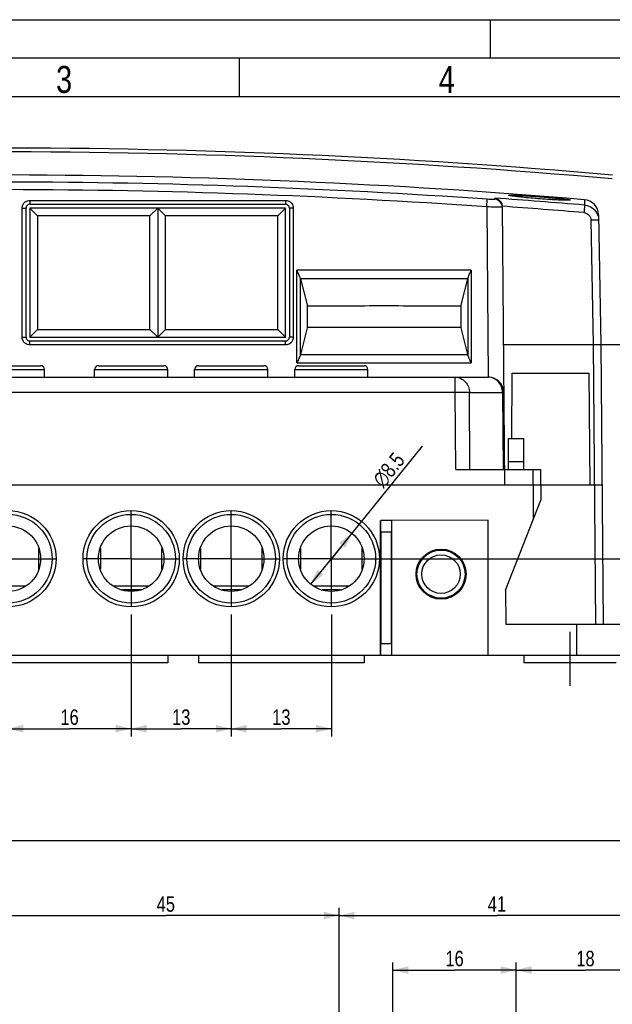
# Model space of a CAD drawing. Header units: millimetres. Extents: x 0 to 594, y 0 to 439.
# Tile 11 of 57: x 149 to 226, y 292 to 420. Entities that reach past the tile are written whole.
import ezdxf

# ---------------------------------------------------------------- set-up
doc = ezdxf.new("R2010")
doc.units = ezdxf.units.MM
doc.header["$LTSCALE"] = 32.67
doc.linetypes.add('CENTER', pattern=[0.6, 0.375, -0.075, 0.075, -0.075])
doc.layers.get('0').update_dxf_attribs({"linetype": 'CONTINUOUS'})
doc.layers.add('02___PRT_ALL_AXES', color=7, linetype='CONTINUOUS')
doc.layers.add('DEFAULT_1', color=7, linetype='CENTER')
doc.styles.get("Standard").update_dxf_attribs({"font": 'txt', "width": 0.8})
doc.styles.add('TEXTSTYLE_1', font='gdt', dxfattribs={"width": 0.8})
doc.dimstyles.new('DIMSTYLE_1', dxfattribs={"dimtxt": 2, "dimasz": 2, "dimexe": 0.18, "dimexo": 0.0625, "dimgap": 0.09, "dimtad": 1, "dimdsep": 46, "dimtxsty": 'Standard', "dimblk": '_FILLED', "dimblk1": '_FILLED', "dimblk2": '_FILLED', "dimcen": 0.09, "dimadec": 0, "dimazin": 0, "dimtp": 0.01, "dimtm": 0.01, "dimtfac": 1, "dimtofl": 0, "dimtmove": 0, "dimatfit": 3, "dimldrblk": '_FILLED', "dimfxl": 0, "dimtolj": 1, "dimarcsym": 0})
doc.dimstyles.new('DIMSTYLE_3', dxfattribs={"dimtxt": 2, "dimasz": 2, "dimexe": 0.18, "dimexo": 0.0625, "dimgap": 0.09, "dimtad": 1, "dimdsep": 46, "dimtxsty": 'Standard', "dimblk": '_FILLED', "dimblk1": '_FILLED', "dimblk2": '_FILLED', "dimcen": 0.09, "dimadec": 0, "dimazin": 0, "dimtp": 0.01, "dimtm": 0.01, "dimtfac": 1, "dimtofl": 0, "dimtmove": 0, "dimatfit": 3, "dimldrblk": '_FILLED', "dimfxl": 0, "dimtolj": 1, "dimarcsym": 0})

# ---------------------------------------------------------------- blocks, each defined once
blk = doc.blocks.new('_FILLED')
at = {"color": 0, "linetype": 'ByBlock'}
blk.add_solid([(0, 0), (-1, 0.25), (-1, -0.25)], dxfattribs=at)
blk = doc.blocks.new('*D1')
at = {"color": 2, "linetype": 'Continuous'}
for p, q in [((59.38, 284.89), (59.38, 314.46)), ((231.38, 284.89), (231.38, 314.46)), ((59.38, 313.46), (145.38, 313.46)), ((231.38, 313.46), (145.38, 313.46))]:
    blk.add_line(p, q, dxfattribs=at)
at = {"color": 2, "linetype": 'Continuous', "xscale": 2, "yscale": 2, "zscale": 2, "rotation": 180}
blk.add_blockref('_FILLED', (59.38, 313.46), dxfattribs=at)
at = {"color": 2, "linetype": 'Continuous', "xscale": 2, "yscale": 2, "zscale": 2}
blk.add_blockref('_FILLED', (231.38, 313.46), dxfattribs=at)
at = {"color": 2, "linetype": 'Continuous', "insert": (145.38, 315.96), "char_height": 2, "width": 4.8, "attachment_point": 2, "line_spacing_factor": 0.9}
blk.add_mtext('172', dxfattribs=at)
blk = doc.blocks.new('*D4')
at = {"color": 2, "linetype": 'Continuous'}
for p, q in [((190.38, 350.05), (248.61, 350.05)), ((247.61, 350.05), (247.61, 343.3)), ((247.61, 336.55), (247.61, 343.3)), ((227.38, 336.55), (248.61, 336.55))]:
    blk.add_line(p, q, dxfattribs=at)
at = {"color": 2, "linetype": 'Continuous', "xscale": 2, "yscale": 2, "zscale": 2}
for p, rotation in [((247.61, 350.05), 90), ((247.61, 336.55), 270)]:
    blk.add_blockref('_FILLED', p, dxfattribs=dict(at, rotation=rotation))
at = {"color": 2, "linetype": 'Continuous', "insert": (245.11, 343.3), "char_height": 2, "width": 6.4, "attachment_point": 2, "rotation": 90, "line_spacing_factor": 0.9}
blk.add_mtext('13.5', dxfattribs=at)
blk = doc.blocks.new('*D5')
at = {"color": 2, "linetype": 'Continuous'}
for p, q in [((189.38, 350.05), (201.21, 364.66)), ((192.05, 353.35), (189.38, 350.05)), ((186.7, 346.75), (189.38, 350.05))]:
    blk.add_line(p, q, dxfattribs=at)
at = {"color": 2, "linetype": 'Continuous', "xscale": 2, "yscale": 2, "zscale": 2}
for p, rotation in [((192.05, 353.35), 50.997816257), ((186.7, 346.75), 230.997816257)]:
    blk.add_blockref('_FILLED', p, dxfattribs=dict(at, rotation=rotation))
at = {"color": 2, "linetype": 'Continuous', "insert": (194.57, 360.43), "char_height": 2, "width": 7.4667, "attachment_point": 1, "rotation": 50.9978, "line_spacing_factor": 0.9, "style": 'TEXTSTYLE_1'}
blk.add_mtext('{\\Fgdt;n}\\Ftxt;8.5', dxfattribs=at)
blk = doc.blocks.new('*D6')
at = {"color": 2, "linetype": 'Continuous'}
for p, q in [((145.38, 222.89), (145.38, 304.74)), ((190.38, 222.89), (190.38, 304.74)), ((145.38, 303.74), (167.88, 303.74)), ((190.38, 303.74), (167.88, 303.74))]:
    blk.add_line(p, q, dxfattribs=at)
at = {"color": 2, "linetype": 'Continuous', "xscale": 2, "yscale": 2, "zscale": 2, "rotation": 180}
blk.add_blockref('_FILLED', (145.38, 303.74), dxfattribs=at)
at = {"color": 2, "linetype": 'Continuous', "xscale": 2, "yscale": 2, "zscale": 2}
blk.add_blockref('_FILLED', (190.38, 303.74), dxfattribs=at)
at = {"color": 2, "linetype": 'Continuous', "insert": (167.88, 306.24), "char_height": 2, "width": 3.2, "attachment_point": 2, "line_spacing_factor": 0.9}
blk.add_mtext('45', dxfattribs=at)
blk = doc.blocks.new('*D8')
at = {"color": 2, "linetype": 'Continuous'}
for p, q in [((190.38, 222.89), (190.38, 304.74)), ((231.38, 284.89), (231.38, 304.74)), ((190.38, 303.74), (210.88, 303.74)), ((231.38, 303.74), (210.88, 303.74))]:
    blk.add_line(p, q, dxfattribs=at)
at = {"color": 2, "linetype": 'Continuous', "xscale": 2, "yscale": 2, "zscale": 2, "rotation": 180}
blk.add_blockref('_FILLED', (190.38, 303.74), dxfattribs=at)
at = {"color": 2, "linetype": 'Continuous', "xscale": 2, "yscale": 2, "zscale": 2}
blk.add_blockref('_FILLED', (231.38, 303.74), dxfattribs=at)
at = {"color": 2, "linetype": 'Continuous', "insert": (210.88, 306.24), "char_height": 2, "width": 3.2, "attachment_point": 2, "line_spacing_factor": 0.9}
blk.add_mtext('41', dxfattribs=at)
blk = doc.blocks.new('*D14')
at = {"color": 2, "linetype": 'Continuous'}
for p, q in [((147.38, 342.8), (147.38, 326.99)), ((163.38, 342.8), (163.38, 326.99)), ((147.38, 327.99), (155.38, 327.99)), ((163.38, 327.99), (155.38, 327.99))]:
    blk.add_line(p, q, dxfattribs=at)
at = {"color": 2, "linetype": 'Continuous', "xscale": 2, "yscale": 2, "zscale": 2, "rotation": 180}
blk.add_blockref('_FILLED', (147.38, 327.99), dxfattribs=at)
at = {"color": 2, "linetype": 'Continuous', "xscale": 2, "yscale": 2, "zscale": 2}
blk.add_blockref('_FILLED', (163.38, 327.99), dxfattribs=at)
at = {"color": 2, "linetype": 'Continuous', "insert": (155.38, 330.49), "char_height": 2, "width": 3.2, "attachment_point": 2, "line_spacing_factor": 0.9}
blk.add_mtext('16', dxfattribs=at)
blk = doc.blocks.new('*D15')
at = {"color": 2, "linetype": 'Continuous'}
for p, q in [((163.38, 342.8), (163.38, 326.99)), ((176.38, 342.8), (176.38, 326.99)), ((163.38, 327.99), (169.88, 327.99)), ((176.38, 327.99), (169.88, 327.99))]:
    blk.add_line(p, q, dxfattribs=at)
at = {"color": 2, "linetype": 'Continuous', "xscale": 2, "yscale": 2, "zscale": 2, "rotation": 180}
blk.add_blockref('_FILLED', (163.38, 327.99), dxfattribs=at)
at = {"color": 2, "linetype": 'Continuous', "xscale": 2, "yscale": 2, "zscale": 2}
blk.add_blockref('_FILLED', (176.38, 327.99), dxfattribs=at)
at = {"color": 2, "linetype": 'Continuous', "insert": (169.88, 330.49), "char_height": 2, "width": 3.2, "attachment_point": 2, "line_spacing_factor": 0.9}
blk.add_mtext('13', dxfattribs=at)
blk = doc.blocks.new('*D16')
at = {"color": 2, "linetype": 'Continuous'}
for p, q in [((176.38, 342.8), (176.38, 326.99)), ((189.38, 342.8), (189.38, 326.99)), ((176.38, 327.99), (182.88, 327.99)), ((189.38, 327.99), (182.88, 327.99))]:
    blk.add_line(p, q, dxfattribs=at)
at = {"color": 2, "linetype": 'Continuous', "xscale": 2, "yscale": 2, "zscale": 2, "rotation": 180}
blk.add_blockref('_FILLED', (176.38, 327.99), dxfattribs=at)
at = {"color": 2, "linetype": 'Continuous', "xscale": 2, "yscale": 2, "zscale": 2}
blk.add_blockref('_FILLED', (189.38, 327.99), dxfattribs=at)
at = {"color": 2, "linetype": 'Continuous', "insert": (182.88, 330.49), "char_height": 2, "width": 3.2, "attachment_point": 2, "line_spacing_factor": 0.9}
blk.add_mtext('13', dxfattribs=at)
blk = doc.blocks.new('*D33')
at = {"color": 2, "linetype": 'Continuous'}
for p, q in [((213.38, 257.09), (213.38, 297.67)), ((213.38, 296.67), (222.38, 296.67)), ((231.38, 296.67), (222.38, 296.67)), ((231.38, 284.89), (231.38, 297.67))]:
    blk.add_line(p, q, dxfattribs=at)
at = {"color": 2, "linetype": 'Continuous', "xscale": 2, "yscale": 2, "zscale": 2, "rotation": 180}
blk.add_blockref('_FILLED', (213.38, 296.67), dxfattribs=at)
at = {"color": 2, "linetype": 'Continuous', "xscale": 2, "yscale": 2, "zscale": 2}
blk.add_blockref('_FILLED', (231.38, 296.67), dxfattribs=at)
at = {"color": 2, "linetype": 'Continuous', "insert": (222.38, 299.17), "char_height": 2, "width": 3.2, "attachment_point": 2, "line_spacing_factor": 0.9}
blk.add_mtext('18', dxfattribs=at)
blk = doc.blocks.new('*D34')
at = {"color": 2, "linetype": 'Continuous'}
for p, q in [((197.38, 257.09), (197.38, 297.67)), ((197.38, 296.67), (205.38, 296.67)), ((213.38, 296.67), (205.38, 296.67)), ((213.38, 257.09), (213.38, 297.67))]:
    blk.add_line(p, q, dxfattribs=at)
at = {"color": 2, "linetype": 'Continuous', "xscale": 2, "yscale": 2, "zscale": 2, "rotation": 180}
blk.add_blockref('_FILLED', (197.38, 296.67), dxfattribs=at)
at = {"color": 2, "linetype": 'Continuous', "xscale": 2, "yscale": 2, "zscale": 2}
blk.add_blockref('_FILLED', (213.38, 296.67), dxfattribs=at)
at = {"color": 2, "linetype": 'Continuous', "insert": (205.38, 299.17), "char_height": 2, "width": 3.2, "attachment_point": 2, "line_spacing_factor": 0.9}
blk.add_mtext('16', dxfattribs=at)

msp = doc.modelspace()

# ---------------------------------------------------------------- linework, layer by layer
at = {"color": 7, "linetype": 'Continuous'}
for p, q in [((0, 420), (594, 420)), ((210, 420), (210, 415)), ((177.4, 415), (177.4, 410)), ((584, 410), (25, 410)), ((150.225, 396.553), (150.225, 396.049)), ((150.225, 396.553), (183.425, 396.553)), ((183.425, 396.553), (183.425, 396.049)), ((209.561, 395.705), (209.63, 396.692)), ((210.63, 396.838), (210.631, 396.694)), ((212.413, 397.21), (212.412, 397.215)), ((220.416, 396.597), (220.414, 396.592)), ((222.249, 396.641), (222.26, 395.938)), ((149.225, 378.803), (149.225, 395.553)), ((149.725, 378.799), (149.725, 395.549)), ((150.225, 396.049), (183.425, 396.049)), ((150.225, 395.549), (150.225, 378.799)), ((183.425, 395.549), (150.225, 395.549)), ((150.225, 395.549), (151.225, 394.549)), ((165.825, 394.549), (166.825, 395.549)), ((167.825, 394.549), (166.825, 395.549)), ((166.825, 395.549), (166.825, 378.799)), ((183.425, 395.549), (182.425, 394.549)), ((183.425, 378.799), (183.425, 395.549)), ((183.925, 395.549), (183.925, 378.799)), ((184.425, 395.553), (184.425, 378.803)), ((209.561, 395.705), (209.754, 373.599)), ((211.56, 395.785), (211.875, 359.649)), ((151.225, 394.549), (151.225, 379.799)), ((165.825, 394.549), (151.225, 394.549)), ((165.825, 379.799), (165.825, 394.549)), ((182.425, 394.549), (167.825, 394.549)), ((167.825, 379.799), (167.825, 394.549)), ((182.425, 379.799), (182.425, 394.549)), ((223.094, 393.979), (223.375, 377.849)), ((224.081, 394.683), (224.375, 377.849)), ((207.55, 387.496), (184.9, 387.496)), ((184.9, 375.457), (184.9, 387.496)), ((207.55, 387.496), (207.55, 375.457)), ((185.357, 376.572), (185.357, 386.376)), ((185.357, 386.376), (186.225, 383.004)), ((207.089, 386.361), (185.361, 386.361)), ((206.225, 383.004), (207.093, 386.376)), ((207.093, 386.376), (207.093, 376.572)), ((186.225, 383.004), (186.225, 380.014)), ((206.225, 380.014), (206.225, 383.004)), ((150.225, 378.799), (151.225, 379.799)), ((151.225, 379.799), (165.825, 379.799)), ((165.825, 379.799), (166.825, 378.799)), ((167.825, 379.799), (166.825, 378.799)), ((167.825, 379.799), (182.425, 379.799)), ((183.425, 378.799), (182.425, 379.799)), ((186.225, 380.014), (185.357, 376.572)), ((206.225, 380.049), (186.225, 380.049)), ((207.093, 376.572), (206.225, 380.014)), ((150.225, 378.799), (183.425, 378.799)), ((183.425, 378.299), (150.225, 378.299)), ((150.225, 377.803), (150.225, 378.299)), ((183.425, 377.803), (183.425, 378.299)), ((183.425, 377.803), (150.225, 377.803)), ((211.716, 377.849), (231.375, 377.849)), ((223.375, 377.849), (223.692, 341.549)), ((224.375, 377.849), (224.692, 341.549)), ((185.354, 376.561), (207.096, 376.561)), ((142.625, 374.599), (152.125, 374.599)), ((143.126, 375.099), (151.625, 375.099)), ((152.125, 373.599), (152.125, 374.599)), ((158.625, 374.599), (168.125, 374.599)), ((158.625, 373.599), (158.625, 374.599)), ((159.126, 375.099), (167.625, 375.099)), ((168.125, 373.599), (168.125, 374.599)), ((171.625, 374.599), (181.125, 374.599)), ((171.625, 373.599), (171.625, 374.599)), ((172.126, 375.099), (180.625, 375.099)), ((181.125, 373.599), (181.125, 374.599)), ((184.625, 374.599), (194.125, 374.599)), ((184.625, 373.599), (184.625, 374.599)), ((184.9, 375.457), (207.55, 375.457)), ((185.126, 375.099), (193.625, 375.099)), ((194.125, 373.599), (194.125, 374.599)), ((80.98, 373.599), (209.771, 373.599)), ((205.472, 371.616), (205.472, 373.599)), ((212.801, 365.649), (212.875, 374.149)), ((212.875, 374.149), (222.875, 374.149)), ((223.002, 359.649), (222.875, 374.149)), ((205.472, 371.616), (85.278, 371.616)), ((205.53, 361.649), (205.472, 371.616)), ((207.318, 371.616), (211.617, 371.616)), ((207.376, 361.649), (207.318, 371.616)), ((211.617, 371.616), (211.704, 361.649)), ((212.375, 365.649), (214.375, 365.649)), ((212.375, 361.649), (212.375, 365.649)), ((214.375, 361.649), (214.375, 365.649)), ((205.53, 361.649), (216.558, 361.649)), ((212.375, 362.649), (214.375, 362.649)), ((215.558, 361.649), (215.558, 359.649)), ((216.558, 361.649), (216.558, 359.649)), ((66.216, 359.649), (224.534, 359.649)), ((215.575, 359.649), (215.575, 355.096)), ((216.575, 359.649), (216.575, 357.649)), ((211.995, 345.954), (216.574, 357.644)), ((195.77, 337.549), (195.772, 354.992)), ((197.193, 355.027), (195.807, 355.027)), ((197.193, 354.992), (195.807, 354.992)), ((209.75, 355.049), (197.229, 355.027)), ((197.25, 337.549), (197.25, 354.992)), ((209.75, 337.549), (209.75, 355.049)), ((197.18, 353.492), (195.82, 353.492)), ((195.82, 353.492), (195.82, 339.049)), ((197.18, 339.049), (197.18, 353.492)), ((151.375, 348.701), (151.375, 351.396)), ((159.375, 351.397), (159.375, 348.701)), ((167.375, 348.701), (167.375, 351.396)), ((172.375, 351.397), (172.375, 348.701)), ((180.375, 348.701), (180.375, 351.396)), ((185.375, 351.397), (185.375, 348.701)), ((193.375, 348.701), (193.375, 351.396)), ((149.689, 346.499), (145.062, 346.499)), ((165.689, 346.499), (161.062, 346.499)), ((178.689, 346.499), (174.062, 346.499)), ((191.689, 346.499), (187.062, 346.499)), ((164.575, 345.999), (162.176, 345.999)), ((164.137, 345.891), (162.614, 345.891)), ((177.575, 345.999), (175.176, 345.999)), ((190.575, 345.999), (188.176, 345.999)), ((211.995, 345.954), (212.033, 341.549)), ((212.033, 341.549), (228.375, 341.549)), ((221.276, 337.549), (221.276, 341.549)), ((195.82, 339.049), (197.18, 339.049)), ((61.487, 337.549), (195.77, 337.549)), ((168.125, 337.549), (168.125, 336.549)), ((172.125, 337.549), (172.125, 336.549)), ((193.625, 337.549), (193.625, 336.549)), ((195.807, 337.549), (197.194, 337.549)), ((197.25, 337.549), (229.263, 337.549)), ((214.375, 337.549), (214.375, 336.549)), ((168.125, 336.549), (84.625, 336.549)), ((193.625, 336.549), (172.125, 336.549)), ((226.375, 336.549), (214.375, 336.549))]:
    msp.add_line(p, q, dxfattribs=at)
at = {"color": 2, "linetype": 'Continuous'}
msp.add_line((589, 415), (20, 415), dxfattribs=at)
at = {"color": 7, "linetype": 'Continuous'}
for centre, radius in [((147.375, 350.049), 6.25), ((147.375, 350.049), 5.75), ((163.375, 350.049), 6.25), ((163.375, 350.049), 5.75), ((176.375, 350.049), 6.25), ((176.375, 350.049), 5.75), ((189.375, 350.049), 6.25), ((189.375, 350.049), 5.75), ((147.375, 350.049), 4.25), ((163.375, 350.049), 4.25), ((176.375, 350.049), 4.25), ((189.375, 350.049), 4.25), ((203.625, 348.049), 3.25), ((203.625, 348.049), 2.5)]:
    msp.add_circle(centre, radius, dxfattribs=at)
for centre, radius, start, end in [((145.375, -523.151), 926.5, 85.013258, 94.986742), ((145.375, -523.151), 926.004, 85.013279, 94.986721), ((145.375, -523.151), 922.085, 86.004139, 89.875591), ((145.375, -523.151), 923, 85.222492, 89.84788), ((145.369, -522.818), 920.764, 86.002329, 89.875144), ((150.23, 395.548), 1.007, 126.10516, 143.99452), ((183.42, 395.548), 1.007, 36.10655, 53.99587), ((145.375, -522.109), 921.261, 85.212753, 85.938243), ((222.082, 394.648), 2, 1.00458, 85.20275), ((150.225, 395.549), 0.5, 89.9865, 179.99662), ((183.425, 395.549), 0.5, 359.98652, 89.99661), ((145.377, -522.077), 920.248, 85.212756, 85.875806), ((150.23, 378.808), 1.007, 216.10654, 233.99601), ((150.225, 378.799), 0.5, 179.98652, 269.99661), ((183.425, 378.799), 0.5, 269.9865, 359.99662), ((183.42, 378.808), 1.007, 306.10521, 323.99457), ((151.625, 374.599), 0.5, 0, 90), ((159.125, 374.599), 0.5, 90, 180), ((167.625, 374.599), 0.5, 0, 90), ((172.125, 374.599), 0.5, 90, 180), ((180.625, 374.599), 0.5, 0, 90), ((185.125, 374.599), 0.5, 90, 180), ((193.625, 374.599), 0.5, 0, 90), ((209.771, 371.599), 2, 0.5, 90)]:
    msp.add_arc(centre, radius, start, end, dxfattribs=at)
for centre, start_param, end_param in [((195.807, 353.492), -1.5707963, -0.0087266), ((197.194, 353.492), 0.0087266, 1.5707963), ((195.807, 339.049), -3.1415927, -1.5707963), ((197.194, 339.049), -4.712389, -3.1415927)]:
    msp.add_ellipse(centre, major_axis=(0, 1.5), ratio=0.0087269, start_param=start_param, end_param=end_param, dxfattribs=at)
for points in [[(149.225, 395.553), (149.225, 395.759), (149.295, 395.974), (149.416, 396.14)], [(149.637, 396.362), (149.804, 396.483), (150.019, 396.553), (150.225, 396.553)], [(183.425, 396.553), (183.631, 396.553), (183.846, 396.483), (184.012, 396.363)], [(184.234, 396.141), (184.355, 395.975), (184.425, 395.759), (184.425, 395.553)], [(149.417, 378.215), (149.295, 378.381), (149.225, 378.597), (149.225, 378.803)], [(184.425, 378.803), (184.425, 378.597), (184.356, 378.383), (184.235, 378.216)], [(150.225, 377.803), (150.02, 377.803), (149.805, 377.873), (149.638, 377.993)], [(184.014, 377.994), (183.847, 377.873), (183.631, 377.803), (183.425, 377.803)]]:
    msp.add_open_spline(points, degree=3, dxfattribs=at)
for points, knots in [([(210.631, 396.694), (210.631, 396.686), (210.596, 396.676), (210.547, 396.67), (210.451, 396.664), (210.33, 396.663), (210.179, 396.665), (209.943, 396.672), (209.758, 396.683), (209.63, 396.692)], [0, 0, 0, 0, 0.0226526, 0.0798043, 0.1717446, 0.2954872, 0.4463218, 0.6185534, 1, 1, 1, 1]), ([(210.63, 396.838), (210.852, 396.808), (211.197, 396.633), (211.491, 396.217), (211.559, 395.936), (211.56, 395.788)], [0, 0, 0, 0, 0.4458426, 0.7064084, 1, 1, 1, 1]), ([(211.56, 395.707), (211.558, 395.95), (211.362, 396.451), (210.873, 396.677), (210.631, 396.694)], [0, 0, 0, 0, 0.4995762, 1, 1, 1, 1]), ([(212.412, 397.215), (212.412, 397.222), (212.448, 397.231), (212.497, 397.236), (212.598, 397.241), (212.728, 397.242), (212.897, 397.239), (213.187, 397.231), (213.623, 397.212), (214.223, 397.18), (214.906, 397.137), (215.648, 397.085), (216.418, 397.028), (217.188, 396.966), (217.928, 396.903), (218.61, 396.841), (219.208, 396.781), (219.643, 396.733), (219.932, 396.696), (220.1, 396.673), (220.23, 396.651), (220.33, 396.632), (220.381, 396.617), (220.416, 396.605), (220.416, 396.597)], [0, 0, 0, 0, 0.0027978, 0.0100288, 0.0219284, 0.0384518, 0.059413, 0.0846014, 0.1466515, 0.222276, 0.3085585, 0.4021405, 0.4994203, 0.5966845, 0.6902236, 0.776456, 0.8521209, 0.9143326, 0.9396132, 0.9606812, 0.9773512, 0.9894582, 0.9969486, 1, 1, 1, 1]), ([(213.028, 397.09), (212.944, 397.101), (212.797, 397.123), (212.61, 397.155), (212.494, 397.178), (212.437, 397.197), (212.418, 397.205), (212.414, 397.21)], [0, 0, 0, 0, 0.4054249, 0.7099864, 0.9084033, 0.9672763, 1, 1, 1, 1]), ([(220.413, 396.592), (220.407, 396.586), (220.381, 396.581), (220.333, 396.574), (220.259, 396.569), (220.113, 396.564), (219.872, 396.565), (219.519, 396.573), (219.088, 396.588), (218.59, 396.611), (218.036, 396.642), (217.23, 396.693), (216.198, 396.768), (214.723, 396.896), (213.668, 397.002), (213.028, 397.09)], [0, 0, 0, 0, 0.0034289, 0.0100904, 0.0200718, 0.0333631, 0.069472, 0.1174629, 0.176123, 0.2440462, 0.3194811, 0.4005045, 0.5710053, 0.738524, 1, 1, 1, 1]), ([(149.225, 395.553), (149.289, 395.553), (149.382, 395.553), (149.499, 395.552), (149.575, 395.552), (149.634, 395.55), (149.684, 395.553), (149.705, 395.546), (149.725, 395.552), (149.725, 395.549)], [0, 0, 0, 0, 0.382139, 0.5556137, 0.7071172, 0.831419, 0.923617, 0.9805045, 1, 1, 1, 1]), ([(184.425, 395.553), (184.362, 395.553), (184.269, 395.553), (184.151, 395.552), (184.076, 395.552), (184.016, 395.55), (183.967, 395.553), (183.946, 395.546), (183.925, 395.552), (183.925, 395.549)], [0, 0, 0, 0, 0.3821389, 0.5556133, 0.7071169, 0.8314188, 0.9236169, 0.9805045, 1, 1, 1, 1]), ([(211.463, 395.691), (211.368, 395.685), (211.126, 395.681), (210.492, 395.681), (209.952, 395.693), (209.561, 395.705)], [0, 0, 0, 0, 0.1493503, 0.3819594, 1, 1, 1, 1]), ([(211.561, 395.707), (211.561, 395.705), (211.549, 395.701), (211.52, 395.695), (211.487, 395.693), (211.463, 395.691)], [0, 0, 0, 0, 0.0771164, 0.2660945, 1, 1, 1, 1]), ([(222.26, 395.938), (222.249, 395.836), (222.225, 395.51), (222.196, 395.184), (222.177, 394.961)], [0, 0, 0, 0, 0.3136335, 1, 1, 1, 1]), ([(222.177, 394.961), (222.416, 394.941), (222.896, 394.713), (223.09, 394.219), (223.094, 393.979)], [0, 0, 0, 0, 0.499958, 1, 1, 1, 1]), ([(222.26, 395.938), (222.503, 395.918), (222.986, 395.786), (223.587, 395.342), (223.99, 394.713), (224.09, 394.222), (224.094, 393.979)], [0, 0, 0, 0, 0.2500571, 0.50004, 0.7499995, 1, 1, 1, 1]), ([(224.094, 393.979), (224.094, 393.98), (224.084, 393.98), (224.073, 393.983), (224.047, 393.983), (223.998, 393.985), (223.914, 393.986), (223.792, 393.986), (223.642, 393.985), (223.407, 393.984), (223.221, 393.981), (223.094, 393.979)], [0, 0, 0, 0, 0.0051356, 0.0196489, 0.043509, 0.0765568, 0.1690362, 0.2932665, 0.444656, 0.617517, 1, 1, 1, 1]), ([(185.357, 386.376), (185.308, 386.566), (185.161, 386.943), (184.989, 387.308), (184.9, 387.496)], [0, 0, 0, 0, 0.4849122, 1, 1, 1, 1]), ([(207.089, 386.361), (207.139, 386.553), (207.285, 386.937), (207.46, 387.305), (207.55, 387.496)], [0, 0, 0, 0, 0.4843538, 1, 1, 1, 1]), ([(186.225, 382.849), (187.892, 382.849), (191.225, 382.877), (196.225, 382.903), (201.225, 382.877), (204.559, 382.849), (206.225, 382.849)], [0, 0, 0, 0, 0.2499994, 0.5, 0.7500006, 1, 1, 1, 1]), ([(149.225, 378.803), (149.289, 378.803), (149.382, 378.803), (149.499, 378.802), (149.575, 378.802), (149.634, 378.8), (149.684, 378.803), (149.705, 378.796), (149.725, 378.802), (149.725, 378.799)], [0, 0, 0, 0, 0.3821389, 0.5556133, 0.7071169, 0.8314188, 0.9236169, 0.9805045, 1, 1, 1, 1]), ([(184.425, 378.803), (184.362, 378.803), (184.269, 378.803), (184.151, 378.802), (184.076, 378.802), (184.016, 378.8), (183.967, 378.803), (183.946, 378.796), (183.925, 378.802), (183.925, 378.799)], [0, 0, 0, 0, 0.382139, 0.5556137, 0.7071172, 0.831419, 0.923617, 0.9805045, 1, 1, 1, 1]), ([(185.354, 376.561), (185.307, 376.374), (185.156, 376.003), (184.988, 375.643), (184.9, 375.457)], [0, 0, 0, 0, 0.484158, 1, 1, 1, 1]), ([(207.55, 375.457), (207.462, 375.645), (207.291, 376.008), (207.141, 376.384), (207.093, 376.572)], [0, 0, 0, 0, 0.5162521, 1, 1, 1, 1]), ([(205.472, 373.599), (205.712, 373.599), (206.202, 373.493), (206.813, 373.046), (207.22, 372.389), (207.316, 371.874), (207.318, 371.616)], [0, 0, 0, 0, 0.240771, 0.486986, 0.7408033, 1, 1, 1, 1]), ([(211.617, 371.616), (211.615, 371.874), (211.518, 372.389), (211.112, 373.046), (210.501, 373.493), (210.01, 373.599), (209.771, 373.599)], [0, 0, 0, 0, 0.2591958, 0.5130135, 0.7592288, 1, 1, 1, 1]), ([(207.318, 371.616), (207.218, 371.618), (206.602, 371.622), (205.987, 371.619), (205.472, 371.616)], [0, 0, 0, 0, 0.1636464, 1, 1, 1, 1]), ([(211.771, 371.616), (211.771, 371.617), (211.766, 371.615), (211.76, 371.617), (211.747, 371.616), (211.722, 371.617), (211.677, 371.616), (211.639, 371.616), (211.617, 371.616)], [0, 0, 0, 0, 0.0158762, 0.0633245, 0.1422521, 0.2524874, 0.5657861, 1, 1, 1, 1])]:
    msp.add_open_spline(points, degree=3, knots=knots, dxfattribs=at)
at = {"layer": '02___PRT_ALL_AXES', "color": 7, "linetype": 'Continuous'}
msp.add_circle((203.625, 348.049), 3.125, dxfattribs=at)
at = {"layer": 'DEFAULT_1', "color": 2, "linetype": 'CENTER'}
for p, q in [((163.375, 352.049), (163.375, 356.299)), ((176.375, 350.049), (176.375, 356.299)), ((189.375, 350.049), (189.375, 356.299)), ((163.375, 350.049), (163.375, 352.049)), ((147.375, 350.049), (153.625, 350.049)), ((161.375, 350.049), (157.125, 350.049)), ((163.375, 350.049), (161.375, 350.049)), ((163.375, 350.049), (169.625, 350.049)), ((163.375, 350.049), (163.375, 343.799)), ((176.375, 350.049), (170.125, 350.049)), ((176.375, 350.049), (182.625, 350.049)), ((176.375, 350.049), (176.375, 343.799)), ((189.375, 350.049), (183.125, 350.049)), ((189.375, 350.049), (195.625, 350.049)), ((189.375, 350.049), (189.375, 343.799)), ((220.375, 333.549), (220.375, 340.549))]:
    msp.add_line(p, q, dxfattribs=at)

# ---------------------------------------------------------------- texts
at = {"color": 2, "linetype": 'Continuous', "char_height": 3.5, "width": 2.8, "attachment_point": 1, "line_spacing_factor": 0.9}
for s, insert in [('3', (153.627, 414)), ('4', (203.329, 414))]:
    msp.add_mtext(s, dxfattribs=dict(at, insert=insert))

# ---------------------------------------------------------------- dimensions: what is measured, and where the dimension line sits
at = {"color": 2, "linetype": 'Continuous'}
dim = msp.add_diameter_dim_2p(p1=(192.05, 353.351), p2=(186.701, 346.746), dimstyle='DIMSTYLE_3', dxfattribs=at)
dim.commit()
dim.dimension.update_dxf_attribs({"geometry": '*D5', "text_midpoint": (197.693, 362.703), "dimtype": 163})
for base, p1, p2, angle, picture, middle in [((247.606, 350.049), (227.375, 336.549), (190.375, 350.049), 90, '*D4', (247.54, 340.438)), ((145.375, 303.741), (190.375, 222.886), (145.375, 222.886), 180, '*D6', (166.275, 305.241)), ((190.375, 303.741), (231.375, 284.886), (190.375, 222.886), 180, '*D8', (209.275, 305.241)), ((197.375, 296.673), (213.375, 257.087), (197.375, 257.087), 180, '*D34', (203.775, 298.173))]:
    dim = msp.add_linear_dim(base=base, p1=p1, p2=p2, angle=angle, dimstyle='DIMSTYLE_1', dxfattribs=at)
    dim.commit()
    dim.dimension.update_dxf_attribs({"geometry": picture, "text_midpoint": middle, "dimtype": 160})
for base, p1, p2, picture, middle in [((163.375, 327.992), (147.375, 342.799), (163.375, 342.799), '*D14', (153.775, 329.492)), ((176.375, 327.992), (163.375, 342.799), (176.375, 342.799), '*D15', (168.275, 329.492)), ((189.375, 327.992), (176.375, 342.799), (189.375, 342.799), '*D16', (181.275, 329.492)), ((231.375, 313.464), (59.375, 284.886), (231.375, 284.886), '*D1', (142.975, 314.964)), ((231.375, 296.673), (213.375, 257.087), (231.375, 284.886), '*D33', (220.775, 298.173))]:
    dim = msp.add_linear_dim(base=base, p1=p1, p2=p2, dimstyle='DIMSTYLE_1', dxfattribs=at)
    dim.commit()
    dim.dimension.update_dxf_attribs({"geometry": picture, "text_midpoint": middle, "dimtype": 160})

doc.saveas('drawing.dxf')
